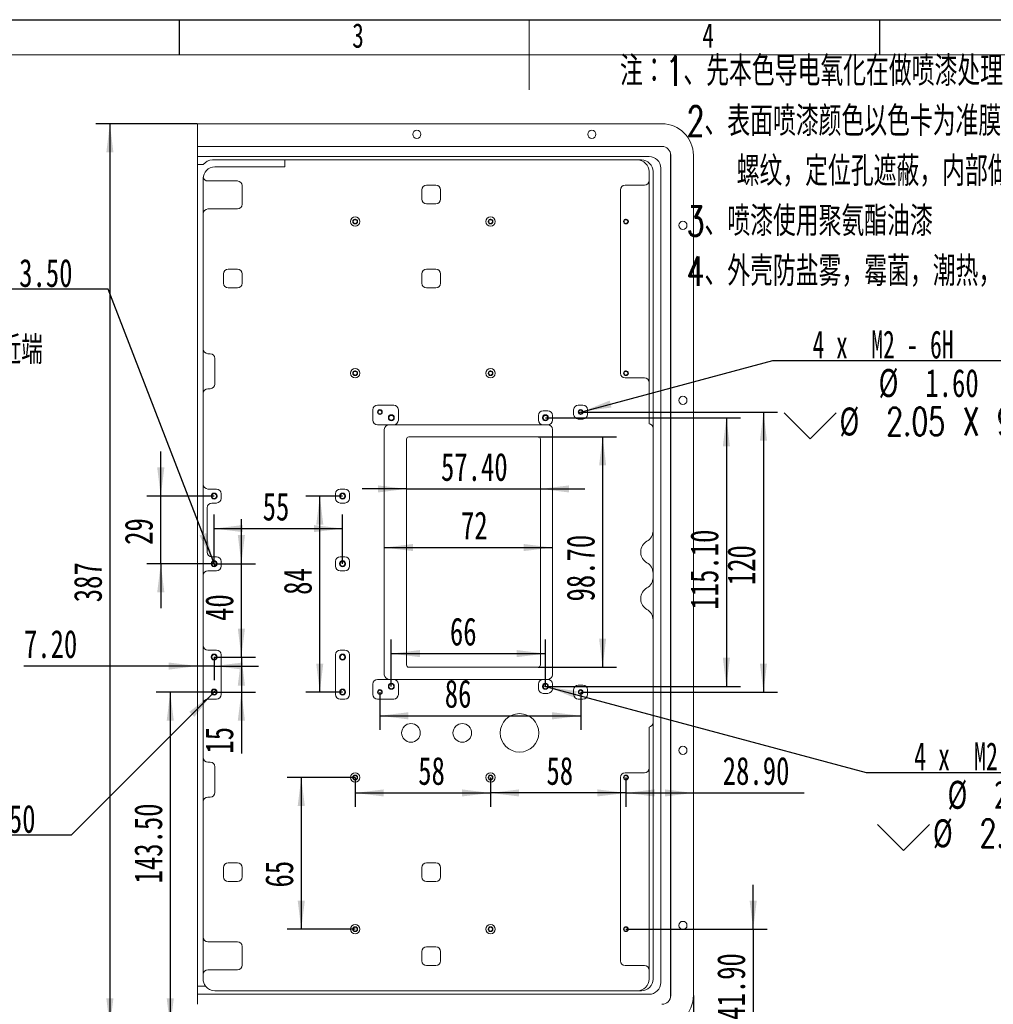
# Model space of a CAD drawing. Header units: millimetres. Extents: x 0 to 658, y -2 to 210.
# Tile 3 of 6: x 86 to 225, y 69 to 210. Entities that reach past the tile are written whole.
import ezdxf

# ---------------------------------------------------------------- set-up
doc = ezdxf.new("R2010")
doc.units = ezdxf.units.MM
doc.layers.add('图框', color=7, linetype='Continuous')
doc.styles.add('SLDTEXTSTYLE0', font='TXT', dxfattribs={"width": 0.7})
doc.styles.add('SLDTEXTSTYLE1', font='TXT', dxfattribs={"width": 0.7, "bigfont": 'bigfont'})
doc.styles.add('SLDTEXTSTYLE4', font='TXT', dxfattribs={"width": 0.628571})
doc.styles.add('SLDTEXTSTYLE5', font='TXT', dxfattribs={"width": 0.616667})
doc.dimstyles.new('SLDDIMSTYLE0', dxfattribs={"dimtxt": 4, "dimasz": 4.08, "dimexe": 0, "dimexo": 0.0625, "dimgap": 1, "dimtad": 2, "dimlfac": 3, "dimrnd": 1e-09, "dimzin": 12, "dimdsep": 46, "dimtxsty": 'SLDTEXTSTYLE0', "dimsah": 1, "dimcen": 0.09, "dimadec": 0, "dimazin": 3, "dimtfac": 1, "dimtofl": 0, "dimtmove": 0, "dimatfit": 3, "dimfxl": 0, "dimfrac": 2, "dimtolj": 1, "dimtzin": 12, "dimarcsym": 0})
doc.dimstyles.new('SLDDIMSTYLE1', dxfattribs={"dimtxt": 4, "dimasz": 4.08, "dimexe": 0, "dimexo": 0.0625, "dimgap": 1, "dimtad": 2, "dimlfac": 3, "dimrnd": 1e-09, "dimzin": 4, "dimdsep": 46, "dimtxsty": 'SLDTEXTSTYLE0', "dimsah": 1, "dimcen": 0.09, "dimadec": 0, "dimazin": 1, "dimtfac": 1, "dimtofl": 0, "dimtmove": 0, "dimatfit": 3, "dimfxl": 0, "dimfrac": 2, "dimtolj": 1, "dimtzin": 12, "dimarcsym": 0})
doc.dimstyles.new('SLDDIMSTYLE2', dxfattribs={"dimtxt": 4, "dimasz": 4.08, "dimexe": 0, "dimexo": 0.0625, "dimgap": 1, "dimtad": 2, "dimlfac": 3, "dimrnd": 1e-09, "dimzin": 4, "dimdsep": 46, "dimtxsty": 'SLDTEXTSTYLE0', "dimsah": 1, "dimcen": 0.09, "dimadec": 0, "dimazin": 1, "dimtfac": 1, "dimtmove": 0, "dimatfit": 0, "dimfxl": 0, "dimfrac": 2, "dimtolj": 1, "dimtzin": 12, "dimarcsym": 0})
doc.dimstyles.new('SLDDIMSTYLE3', dxfattribs={"dimtxt": 4, "dimasz": 4.08, "dimexe": 0, "dimexo": 0.0625, "dimgap": 1, "dimtad": 0, "dimtih": 1, "dimtoh": 1, "dimdec": 6, "dimlfac": 3, "dimrnd": 1e-09, "dimzin": 12, "dimdsep": 46, "dimtxsty": 'SLDTEXTSTYLE0', "dimblk1": 'NONE', "dimsah": 1, "dimcen": 0, "dimadec": 0, "dimazin": 3, "dimtfac": 1, "dimtmove": 0, "dimatfit": 3, "dimldrblk": 'NONE', "dimfxl": 0, "dimfrac": 2, "dimtolj": 1, "dimtzin": 12, "dimarcsym": 0})
doc.dimstyles.new('SLDDIMSTYLE4', dxfattribs={"dimtxt": 4, "dimasz": 4.08, "dimexe": 0, "dimexo": 0.0625, "dimgap": 1, "dimtad": 2, "dimlfac": 3, "dimrnd": 1e-09, "dimzin": 12, "dimdsep": 46, "dimtxsty": 'SLDTEXTSTYLE0', "dimsah": 1, "dimcen": 0.09, "dimadec": 0, "dimazin": 3, "dimtfac": 1, "dimtmove": 0, "dimatfit": 0, "dimfxl": 0, "dimfrac": 2, "dimtolj": 1, "dimtzin": 12, "dimarcsym": 0})

# ---------------------------------------------------------------- blocks, each defined once
blk = doc.blocks.new('_D')
at = {"layer": '图框'}
for p, q in [((111.1, 195.13), (96.61, 195.13)), ((98.61, 195.13), (98.61, 66.13)), ((111.1, 66.13), (96.61, 66.13))]:
    blk.add_line(p, q, dxfattribs=at)
for points in [[(98.61, 195.13), (98.11, 191.05), (99.12, 191.05)], [(98.61, 66.13), (99.12, 70.21), (98.11, 70.21)]]:
    blk.add_solid(points, dxfattribs=at)
at = {"layer": '图框', "insert": (93.46, 126.79), "char_height": 4, "attachment_point": 1, "rotation": 90, "style": 'SLDTEXTSTYLE0'}
blk.add_mtext('387', dxfattribs=at)
blk = doc.blocks.new('_D_1')
at = {"layer": '图框'}
for p, q in [((181.94, 70.63), (181.94, 54.13)), ((111.1, 66.13), (111.1, 54.13)), ((111.1, 56.13), (181.94, 56.13))]:
    blk.add_line(p, q, dxfattribs=at)
for points in [[(111.1, 56.13), (115.18, 55.62), (115.18, 56.64)], [(181.94, 56.13), (177.86, 56.64), (177.86, 55.62)]]:
    blk.add_solid(points, dxfattribs=at)
at = {"layer": '图框', "insert": (142.84, 61.29), "char_height": 4, "attachment_point": 1, "style": 'SLDTEXTSTYLE0'}
blk.add_mtext('212.50', dxfattribs=at)
blk = doc.blocks.new('_D_2')
at = {"layer": '图框'}
for p, q in [((133.64, 101.76), (123.94, 101.76)), ((125.94, 101.76), (125.94, 80.1)), ((133.64, 80.1), (123.94, 80.1))]:
    blk.add_line(p, q, dxfattribs=at)
for points in [[(125.94, 101.76), (125.43, 97.68), (126.45, 97.68)], [(125.94, 80.1), (126.45, 84.18), (125.43, 84.18)]]:
    blk.add_solid(points, dxfattribs=at)
at = {"layer": '图框', "insert": (120.78, 86.05), "char_height": 4, "attachment_point": 1, "rotation": 90, "style": 'SLDTEXTSTYLE0'}
blk.add_mtext('65', dxfattribs=at)
blk = doc.blocks.new('_D_3')
at = {"layer": '图框'}
for p, q in [((133.64, 101.76), (133.64, 97.55)), ((152.97, 101.76), (152.97, 97.55)), ((133.64, 99.55), (152.97, 99.55))]:
    blk.add_line(p, q, dxfattribs=at)
for points in [[(133.64, 99.55), (137.72, 99.05), (137.72, 100.06)], [(152.97, 99.55), (148.89, 100.06), (148.89, 99.05)]]:
    blk.add_solid(points, dxfattribs=at)
at = {"layer": '图框', "insert": (142.64, 104.71), "char_height": 4, "attachment_point": 1, "style": 'SLDTEXTSTYLE0'}
blk.add_mtext('58', dxfattribs=at)
blk = doc.blocks.new('_D_4')
at = {"layer": '图框'}
for p, q in [((152.97, 101.76), (152.97, 97.55)), ((172.3, 101.76), (172.3, 97.55)), ((172.3, 99.55), (152.97, 99.55))]:
    blk.add_line(p, q, dxfattribs=at)
for points in [[(152.97, 99.55), (157.05, 99.05), (157.05, 100.06)], [(172.3, 99.55), (168.22, 100.06), (168.22, 99.05)]]:
    blk.add_solid(points, dxfattribs=at)
at = {"layer": '图框', "insert": (160.95, 104.71), "char_height": 4, "attachment_point": 1, "style": 'SLDTEXTSTYLE0'}
blk.add_mtext('58', dxfattribs=at)
blk = doc.blocks.new('_D_5')
at = {"layer": '图框'}
for p, q in [((172.3, 101.76), (172.3, 97.55)), ((172.3, 99.55), (181.94, 99.55)), ((181.94, 99.55), (197.76, 99.55))]:
    blk.add_line(p, q, dxfattribs=at)
for points in [[(172.3, 99.55), (176.38, 99.05), (176.38, 100.06)], [(181.94, 99.55), (177.86, 100.06), (177.86, 99.05)]]:
    blk.add_solid(points, dxfattribs=at)
at = {"layer": '图框', "insert": (186.12, 104.71), "char_height": 4, "attachment_point": 1, "style": 'SLDTEXTSTYLE0'}
blk.add_mtext('28.90', dxfattribs=at)
blk = doc.blocks.new('_D_6')
at = {"layer": '图框'}
for p, q in [((190.47, 80.1), (190.47, 86.45)), ((172.3, 80.1), (192.47, 80.1)), ((190.47, 80.1), (190.47, 66.13)), ((177.44, 66.13), (192.47, 66.13)), ((190.47, 66.13), (190.47, 59.78))]:
    blk.add_line(p, q, dxfattribs=at)
for points in [[(190.47, 80.1), (190.98, 84.18), (189.96, 84.18)], [(190.47, 66.13), (189.96, 62.05), (190.98, 62.05)]]:
    blk.add_solid(points, dxfattribs=at)
at = {"layer": '图框', "insert": (185.31, 67.14), "char_height": 4, "attachment_point": 1, "rotation": 90, "style": 'SLDTEXTSTYLE0'}
blk.add_mtext('41.90', dxfattribs=at)
blk = doc.blocks.new('SW_SYMBOL_HOLE_DEPTH')
at = {"layer": '图框', "color": 0}
for p, q in [((0, 875), (800, 875)), ((400, 875), (400, 75)), ((100, 555), (400, 75)), ((700, 555), (400, 75))]:
    blk.add_line(p, q, dxfattribs=at)
blk = doc.blocks.new('SW_SYMBOL_HOLE_SINK')
at = {"layer": '图框', "color": 0}
for p, q in [((0, 875), (800, 75)), ((800, 75), (1600, 875))]:
    blk.add_line(p, q, dxfattribs=at)
blk = doc.blocks.new('_D_7')
at = {"layer": '图框'}
for p, q in [((113.8, 114.26), (113.2, 113.66)), ((113.2, 113.66), (93.1, 93.54)), ((93.1, 93.54), (37.28, 93.54))]:
    blk.add_line(p, q, dxfattribs=at)
blk.add_solid([(113.2, 113.66), (109.96, 111.14), (110.68, 110.42)], dxfattribs=at)
at = {"layer": '图框', "xscale": 0.004654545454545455, "yscale": 0.004654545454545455, "zscale": 0.004654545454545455}
for name, p in [('SW_SYMBOL_HOLE_DEPTH', (73.94, 93.03)), ('SW_SYMBOL_HOLE_DEPTH', (69.17, 87.53)), ('SW_SYMBOL_HOLE_SINK', (37.28, 82.03))]:
    blk.add_blockref(name, p, dxfattribs=at)
at = {"layer": '图框', "char_height": 4, "attachment_point": 1}
for s, insert, style in [('4 x  M2.5 - 6H', (39.02, 97.86), 'SLDTEXTSTYLE4'), ('3.50', (80.38, 97.86), 'SLDTEXTSTYLE0'), ('%%c', (50.78, 92.36), 'SLDTEXTSTYLE0'), ('2.05', (57.45, 92.36), 'SLDTEXTSTYLE0'), ('4', (75.61, 92.36), 'SLDTEXTSTYLE0'), ('%%c', (45.19, 86.86), 'SLDTEXTSTYLE0'), ('2.55 X 90\\M+1818B, \\M+18BDF\\M+1925B', (51.86, 86.86), 'SLDTEXTSTYLE1')]:
    blk.add_mtext(s, dxfattribs=dict(at, insert=insert, style=style))
blk = doc.blocks.new('_NONE')
blk = doc.blocks.new('_D_8')
at = {"layer": '图框'}
for p, q in [((98.38, 171.52), (42.56, 171.52)), ((113.35, 132.69), (98.38, 171.52)), ((113.66, 131.9), (113.35, 132.69))]:
    blk.add_line(p, q, dxfattribs=at)
blk.add_solid([(113.35, 132.69), (112.36, 136.68), (111.41, 136.32)], dxfattribs=at)
at = {"layer": '图框', "xscale": 0.004654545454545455, "yscale": 0.004654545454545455, "zscale": 0.004654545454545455}
for name, p in [('SW_SYMBOL_HOLE_DEPTH', (79.22, 171)), ('SW_SYMBOL_HOLE_DEPTH', (74.45, 165.5)), ('SW_SYMBOL_HOLE_SINK', (42.56, 160))]:
    blk.add_blockref(name, p, dxfattribs=at)
at = {"layer": '图框', "char_height": 4, "attachment_point": 1}
for s, insert, style in [('4 x  M2.5 - 6H', (44.31, 175.83), 'SLDTEXTSTYLE4'), ('3.50', (85.66, 175.83), 'SLDTEXTSTYLE0'), ('%%c', (56.06, 170.33), 'SLDTEXTSTYLE0'), ('2.05', (62.73, 170.33), 'SLDTEXTSTYLE0'), ('4', (80.89, 170.33), 'SLDTEXTSTYLE0'), ('%%c', (50.47, 164.83), 'SLDTEXTSTYLE0'), ('2.55 X 90\\M+1818B, \\M+18BDF\\M+1925B', (57.15, 164.83), 'SLDTEXTSTYLE1')]:
    blk.add_mtext(s, dxfattribs=dict(at, insert=insert, style=style))
blk = doc.blocks.new('_D_9')
at = {"layer": '图框'}
for p, q in [((117.39, 132.3), (117.39, 138.65)), ((113.5, 132.3), (119.39, 132.3)), ((117.39, 118.96), (117.39, 132.3)), ((113.5, 118.96), (119.39, 118.96)), ((117.39, 118.96), (117.39, 112.61))]:
    blk.add_line(p, q, dxfattribs=at)
for points in [[(117.39, 132.3), (117.9, 136.38), (116.88, 136.38)], [(117.39, 118.96), (116.88, 114.88), (117.9, 114.88)]]:
    blk.add_solid(points, dxfattribs=at)
at = {"layer": '图框', "insert": (112.23, 124.12), "char_height": 4, "attachment_point": 1, "rotation": 90, "style": 'SLDTEXTSTYLE0'}
blk.add_mtext('40', dxfattribs=at)
blk = doc.blocks.new('_D_10')
at = {"layer": '图框'}
for p, q in [((113.5, 132.3), (113.5, 139.31)), ((131.84, 132.3), (131.84, 139.31)), ((113.5, 137.31), (131.84, 137.31))]:
    blk.add_line(p, q, dxfattribs=at)
for points in [[(113.5, 137.31), (117.58, 136.81), (117.58, 137.82)], [(131.84, 137.31), (127.76, 137.82), (127.76, 136.81)]]:
    blk.add_solid(points, dxfattribs=at)
at = {"layer": '图框', "insert": (120.43, 142.47), "char_height": 4, "attachment_point": 1, "style": 'SLDTEXTSTYLE0'}
blk.add_mtext('55', dxfattribs=at)
blk = doc.blocks.new('_D_11')
at = {"layer": '图框'}
for p, q in [((131.84, 141.96), (126.59, 141.96)), ((128.59, 113.96), (128.59, 141.96)), ((131.84, 113.96), (126.59, 113.96))]:
    blk.add_line(p, q, dxfattribs=at)
for points in [[(128.59, 141.96), (128.08, 137.88), (129.09, 137.88)], [(128.59, 113.96), (129.09, 118.04), (128.08, 118.04)]]:
    blk.add_solid(points, dxfattribs=at)
at = {"layer": '图框', "insert": (123.43, 127.85), "char_height": 4, "attachment_point": 1, "rotation": 90, "style": 'SLDTEXTSTYLE0'}
blk.add_mtext('84', dxfattribs=at)
blk = doc.blocks.new('_D_12')
at = {"layer": '图框'}
for p, q in [((113.5, 118.96), (113.5, 115.68)), ((111.1, 117.68), (86.34, 117.68)), ((113.5, 117.68), (111.1, 117.68)), ((113.5, 117.68), (119.85, 117.68))]:
    blk.add_line(p, q, dxfattribs=at)
for points in [[(111.1, 117.68), (107.02, 118.18), (107.02, 117.17)], [(113.5, 117.68), (117.58, 117.17), (117.58, 118.18)]]:
    blk.add_solid(points, dxfattribs=at)
at = {"layer": '图框', "insert": (86.34, 122.83), "char_height": 4, "attachment_point": 1, "style": 'SLDTEXTSTYLE0'}
blk.add_mtext('7.20', dxfattribs=at)
blk = doc.blocks.new('_D_13')
at = {"layer": '图框'}
for p, q in [((105.88, 141.96), (105.88, 148.31)), ((113.5, 141.96), (103.88, 141.96)), ((105.88, 132.3), (105.88, 141.96)), ((113.5, 132.3), (103.88, 132.3)), ((105.88, 132.3), (105.88, 125.95))]:
    blk.add_line(p, q, dxfattribs=at)
for points in [[(105.88, 141.96), (106.39, 146.04), (105.37, 146.04)], [(105.88, 132.3), (105.37, 128.22), (106.39, 128.22)]]:
    blk.add_solid(points, dxfattribs=at)
at = {"layer": '图框', "insert": (100.72, 134.99), "char_height": 4, "attachment_point": 1, "rotation": 90, "style": 'SLDTEXTSTYLE0'}
blk.add_mtext('29', dxfattribs=at)
blk = doc.blocks.new('_D_14')
at = {"layer": '图框'}
for p, q in [((117.39, 118.96), (117.39, 125.31)), ((113.5, 118.96), (119.39, 118.96)), ((117.39, 118.96), (117.39, 113.96)), ((113.5, 113.96), (119.39, 113.96)), ((117.39, 113.96), (117.39, 105.17))]:
    blk.add_line(p, q, dxfattribs=at)
for points in [[(117.39, 118.96), (117.9, 123.04), (116.88, 123.04)], [(117.39, 113.96), (116.88, 109.88), (117.9, 109.88)]]:
    blk.add_solid(points, dxfattribs=at)
at = {"layer": '图框', "insert": (112.23, 105.17), "char_height": 4, "attachment_point": 1, "rotation": 90, "style": 'SLDTEXTSTYLE0'}
blk.add_mtext('15', dxfattribs=at)
blk = doc.blocks.new('_D_15')
at = {"layer": '图框'}
for p, q in [((113.5, 113.96), (105.23, 113.96)), ((107.23, 113.96), (107.23, 66.13)), ((111.1, 66.13), (105.23, 66.13))]:
    blk.add_line(p, q, dxfattribs=at)
for points in [[(107.23, 113.96), (106.73, 109.88), (107.74, 109.88)], [(107.23, 66.13), (107.74, 70.21), (106.73, 70.21)]]:
    blk.add_solid(points, dxfattribs=at)
at = {"layer": '图框', "insert": (102.08, 86.62), "char_height": 4, "attachment_point": 1, "rotation": 90, "style": 'SLDTEXTSTYLE0'}
blk.add_mtext('143.50', dxfattribs=at)
blk = doc.blocks.new('_D_16')
at = {"layer": '图框'}
blk.add_line((137.8, 134.6), (161.8, 134.6), dxfattribs=at)
for points in [[(137.8, 134.6), (141.88, 134.1), (141.88, 135.11)], [(161.8, 134.6), (157.72, 135.11), (157.72, 134.1)]]:
    blk.add_solid(points, dxfattribs=at)
at = {"layer": '图框', "insert": (148.75, 139.76), "char_height": 4, "attachment_point": 1, "style": 'SLDTEXTSTYLE0'}
blk.add_mtext('72', dxfattribs=at)
blk = doc.blocks.new('_D_17')
at = {"layer": '图框'}
for p, q in [((140.97, 142.98), (134.62, 142.98)), ((140.97, 142.98), (160.1, 142.98)), ((160.1, 142.98), (166.45, 142.98))]:
    blk.add_line(p, q, dxfattribs=at)
for points in [[(140.97, 142.98), (136.89, 143.48), (136.89, 142.47)], [(160.1, 142.98), (164.18, 142.47), (164.18, 143.48)]]:
    blk.add_solid(points, dxfattribs=at)
at = {"layer": '图框', "insert": (145.89, 148.13), "char_height": 4, "attachment_point": 1, "style": 'SLDTEXTSTYLE0'}
blk.add_mtext('57.40', dxfattribs=at)
blk = doc.blocks.new('_D_18')
at = {"layer": '图框'}
for p, q in [((159.77, 150.41), (170.97, 150.41)), ((168.97, 150.41), (168.97, 117.51)), ((159.77, 117.51), (170.97, 117.51))]:
    blk.add_line(p, q, dxfattribs=at)
for points in [[(168.97, 150.41), (168.47, 146.33), (169.48, 146.33)], [(168.97, 117.51), (169.48, 121.59), (168.47, 121.59)]]:
    blk.add_solid(points, dxfattribs=at)
at = {"layer": '图框', "insert": (163.82, 126.9), "char_height": 4, "attachment_point": 1, "rotation": 90, "style": 'SLDTEXTSTYLE0'}
blk.add_mtext('98.70', dxfattribs=at)
blk = doc.blocks.new('_D_19')
at = {"layer": '图框'}
for p, q in [((166.17, 154.05), (193.29, 161.3)), ((193.29, 161.3), (249.12, 161.3)), ((165.51, 153.87), (166.17, 154.05))]:
    blk.add_line(p, q, dxfattribs=at)
blk.add_solid([(166.17, 154.05), (170.24, 154.61), (169.98, 155.6)], dxfattribs=at)
at = {"layer": '图框', "xscale": 0.004654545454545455, "yscale": 0.004654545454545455, "zscale": 0.004654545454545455}
for name, p in [('SW_SYMBOL_HOLE_DEPTH', (229.21, 160.78)), ('SW_SYMBOL_HOLE_DEPTH', (226.77, 155.28)), ('SW_SYMBOL_HOLE_SINK', (194.88, 149.78))]:
    blk.add_blockref(name, p, dxfattribs=at)
at = {"layer": '图框', "char_height": 4, "attachment_point": 1}
for s, insert, style in [('4 x  M2 - 6H', (198.95, 165.61), 'SLDTEXTSTYLE5'), ('3.50', (235.65, 165.61), 'SLDTEXTSTYLE0'), ('%%c', (208.38, 160.11), 'SLDTEXTSTYLE0'), ('1.60', (215.05, 160.11), 'SLDTEXTSTYLE0'), ('4', (233.21, 160.11), 'SLDTEXTSTYLE0'), ('%%c', (202.79, 154.61), 'SLDTEXTSTYLE0'), ('2.05 X 90\\M+1818B, \\M+18BDF\\M+1925B', (209.47, 154.61), 'SLDTEXTSTYLE1')]:
    blk.add_mtext(s, dxfattribs=dict(at, insert=insert, style=style))
blk = doc.blocks.new('_D_20')
at = {"layer": '图框'}
for p, q in [((160.39, 114.89), (161.21, 114.67)), ((161.21, 114.67), (206.62, 102.48)), ((206.62, 102.48), (262.45, 102.48))]:
    blk.add_line(p, q, dxfattribs=at)
blk.add_solid([(161.21, 114.67), (165.02, 113.12), (165.29, 114.1)], dxfattribs=at)
at = {"layer": '图框', "xscale": 0.004654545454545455, "yscale": 0.004654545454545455, "zscale": 0.004654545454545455}
for name, p in [('SW_SYMBOL_HOLE_DEPTH', (248.37, 101.97)), ('SW_SYMBOL_HOLE_DEPTH', (236.61, 96.47)), ('SW_SYMBOL_HOLE_SINK', (208.21, 90.97))]:
    blk.add_blockref(name, p, dxfattribs=at)
at = {"layer": '图框', "char_height": 4, "attachment_point": 1}
for s, insert, style in [('4 x  M2.5 - 6H', (213.45, 106.79), 'SLDTEXTSTYLE4'), ('5', (254.81, 106.79), 'SLDTEXTSTYLE0'), ('%%c', (218.22, 101.29), 'SLDTEXTSTYLE0'), ('2.05', (224.89, 101.29), 'SLDTEXTSTYLE0'), ('4.50', (243.05, 101.29), 'SLDTEXTSTYLE0'), ('%%c', (216.13, 95.79), 'SLDTEXTSTYLE0'), ('2.55 X 90\\M+1818B, \\M+18BDF\\M+1925B', (222.8, 95.79), 'SLDTEXTSTYLE1')]:
    blk.add_mtext(s, dxfattribs=dict(at, insert=insert, style=style))
blk = doc.blocks.new('_D_21')
at = {"layer": '图框'}
for p, q in [((138.8, 114.78), (138.8, 121.45)), ((160.8, 114.78), (160.8, 121.45)), ((138.8, 119.45), (160.8, 119.45))]:
    blk.add_line(p, q, dxfattribs=at)
for points in [[(138.8, 119.45), (142.88, 118.95), (142.88, 119.96)], [(160.8, 119.45), (156.72, 119.96), (156.72, 118.95)]]:
    blk.add_solid(points, dxfattribs=at)
at = {"layer": '图框', "insert": (147.17, 124.61), "char_height": 4, "attachment_point": 1, "style": 'SLDTEXTSTYLE0'}
blk.add_mtext('66', dxfattribs=at)
blk = doc.blocks.new('_D_22')
at = {"layer": '图框'}
for p, q in [((137.17, 113.96), (137.17, 108.57)), ((165.84, 113.96), (165.84, 108.57)), ((137.17, 110.57), (165.84, 110.57))]:
    blk.add_line(p, q, dxfattribs=at)
for points in [[(137.17, 110.57), (141.25, 110.06), (141.25, 111.08)], [(165.84, 110.57), (161.76, 111.08), (161.76, 110.06)]]:
    blk.add_solid(points, dxfattribs=at)
at = {"layer": '图框', "insert": (146.43, 115.73), "char_height": 4, "attachment_point": 1, "style": 'SLDTEXTSTYLE0'}
blk.add_mtext('86', dxfattribs=at)
blk = doc.blocks.new('_D_23')
at = {"layer": '图框'}
for p, q in [((165.84, 153.96), (193.94, 153.96)), ((191.94, 153.96), (191.94, 113.96)), ((165.84, 113.96), (193.94, 113.96))]:
    blk.add_line(p, q, dxfattribs=at)
for points in [[(191.94, 153.96), (191.43, 149.88), (192.44, 149.88)], [(191.94, 113.96), (192.44, 118.04), (191.43, 118.04)]]:
    blk.add_solid(points, dxfattribs=at)
at = {"layer": '图框', "insert": (186.78, 129.23), "char_height": 4, "attachment_point": 1, "rotation": 90, "style": 'SLDTEXTSTYLE0'}
blk.add_mtext('120', dxfattribs=at)
blk = doc.blocks.new('_D_24')
at = {"layer": '图框'}
for p, q in [((160.8, 153.15), (188.64, 153.15)), ((186.64, 153.15), (186.64, 114.78)), ((160.8, 114.78), (188.64, 114.78))]:
    blk.add_line(p, q, dxfattribs=at)
for points in [[(186.64, 153.15), (186.14, 149.07), (187.15, 149.07)], [(186.64, 114.78), (187.15, 118.86), (186.14, 118.86)]]:
    blk.add_solid(points, dxfattribs=at)
at = {"layer": '图框', "insert": (181.49, 125.74), "char_height": 4, "attachment_point": 1, "rotation": 90, "style": 'SLDTEXTSTYLE0'}
blk.add_mtext('115.10', dxfattribs=at)
blk = doc.blocks.new('SW_NOTE_1')
at = {"layer": '图框', "color": 0, "attachment_point": 1, "style": 'SLDTEXTSTYLE1'}
for s, insert, char_height in [('\\M+1928D\\M+181461\\M+18141\\M+190E6\\M+1967B\\M+19046导电氧\\M+189BB\\M+18DDD\\M+198F4喷\\M+18EBD处\\M+1979D', (0, 5.46), 4.2333), ('2\\M+18141\\M+1955C\\M+196CA喷\\M+18EBD颜\\M+19046\\M+188C8\\M+19046卡为\\M+18F79\\M+1968C\\M+18CFA60-80um,', (9.53, -1.69), 4.2333), ('\\M+19786纹\\M+18143\\M+192E8\\M+188CA\\M+18D45\\M+18ED5\\M+195C1\\M+18143\\M+193E0\\M+19594\\M+198F4\\M+1967B\\M+19046导电氧\\M+189BB', (16.67, -8.83), 4.23333), ('3\\M+18141喷\\M+18EBD\\M+18E67\\M+19770\\M+1E3DA氨酯\\M+196FB\\M+18EBD', (9.53, -15.98), 4.2333), ('4\\M+18141\\M+18A4F壳\\M+19668盐雾\\M+18143霉\\M+18BDB\\M+18143\\M+192AA热\\M+18143\\M+18D52\\M+19585蚀', (9.53, -23.12), 4.2333)]:
    blk.add_mtext(s, dxfattribs=dict(at, insert=insert, char_height=char_height))

msp = doc.modelspace()

# ---------------------------------------------------------------- linework, layer by layer
at = {"color": 7, "linetype": 'Continuous', "lineweight": 15}
for p, q in [((111.10229303, 195.12971218), (177.43562544, 195.12971218)), ((111.10229303, 195.12971218), (111.10229303, 191.89637875)), ((177.43562544, 191.89637875), (111.10229303, 191.89637875)), ((111.10229303, 191.89637875), (111.10229303, 190.46304351)), ((111.10229303, 190.46304351), (175.60229088, 190.46304351)), ((111.10229303, 190.46304351), (111.10229303, 189.29637696)), ((174.50229212, 189.96304498), (113.26895912, 189.96304498)), ((123.60229229, 188.96304543), (123.60229229, 189.96304498)), ((178.66895482, 70.34103548), (178.66895482, 190.91838574)), ((178.70229368, 70.62971071), (178.70229368, 190.62971051)), ((181.93562711, 190.62971051), (181.93562711, 70.62971071)), ((111.93562681, 189.29637696), (111.10229303, 189.29637696)), ((111.10229303, 189.29637696), (111.10229303, 71.96304674)), ((123.60229229, 188.96304543), (113.60229313, 188.96304543)), ((177.26896092, 188.79637843), (177.26896092, 72.46304031)), ((111.93562681, 187.29637787), (111.93562681, 72.9630438)), ((175.60229088, 152.29637772), (175.60229088, 188.29637742)), ((176.1689572, 72.9630438), (176.1689572, 188.29637742)), ((116.83562532, 186.96304386), (112.60229235, 186.96304386)), ((117.50229333, 186.29637833), (117.50229333, 183.62971123)), ((143.16895986, 185.69637811), (143.16895986, 184.36304455)), ((145.16895895, 186.36304364), (143.83562788, 186.36304364)), ((145.83562697, 184.36304455), (145.83562697, 185.69637811)), ((171.50229101, 185.69637811), (171.50229101, 159.4963776)), ((174.93562782, 186.36304364), (172.16895903, 186.36304364)), ((112.60229235, 182.96304445), (116.83562532, 182.96304445)), ((143.83562788, 183.69637654), (145.16895895, 183.69637654)), ((114.83562623, 173.69637738), (114.83562623, 172.36304445)), ((116.83562532, 174.36304416), (115.50229177, 174.36304416)), ((117.50229333, 172.36304445), (117.50229333, 173.69637738)), ((143.16895986, 173.69637738), (143.16895986, 172.36304445)), ((145.16895895, 174.36304416), (143.83562788, 174.36304416)), ((145.83562697, 172.36304445), (145.83562697, 173.69637738)), ((115.50229177, 171.69637767), (116.83562532, 171.69637767)), ((143.83562788, 171.69637767), (145.16895895, 171.69637767)), ((112.93562635, 162.29637765), (112.60229235, 162.29637765)), ((113.60229313, 161.62971096), (113.60229313, 157.96304439)), ((174.93562782, 158.82971113), (172.16895903, 158.82971113)), ((112.93562635, 157.29637761), (112.60229235, 157.29637761)), ((136.8356286, 154.96304421), (139.13562779, 154.96304421)), ((165.50229375, 154.96304421), (166.16896177, 154.96304421)), ((136.16896058, 152.81304444), (136.16896058, 154.29637743)), ((139.80229084, 152.81304444), (139.80229084, 154.29637743)), ((159.80229164, 153.47971122), (159.80229164, 152.81304444)), ((161.13562767, 154.14637737), (160.46895966, 154.14637737)), ((161.80229072, 152.81304444), (161.80229072, 153.47971122)), ((164.83562573, 153.62971128), (164.83562573, 154.29637743)), ((166.83562482, 154.29637743), (166.83562482, 153.62971128)), ((136.8356286, 152.14637767), (139.13562779, 152.14637767)), ((160.46895966, 152.14637767), (139.13562779, 152.14637767)), ((160.46895966, 152.14637767), (161.13562767, 152.14637767)), ((166.16896177, 152.9630445), (165.50229375, 152.9630445)), ((137.80229176, 151.47971089), (137.80229176, 116.4463756)), ((161.80229072, 116.4463756), (161.80229072, 151.47971089)), ((140.96895739, 150.07971079), (140.96895739, 117.84637943)), ((159.76895774, 150.4130448), (141.3022914, 150.4130448)), ((160.10229175, 117.84637943), (160.10229175, 150.07971079)), ((112.60229235, 142.9630441), (113.83562669, 142.9630441)), ((114.50229222, 142.29637733), (114.50229222, 141.62971055)), ((130.83562637, 141.62971055), (130.83562637, 142.29637733)), ((131.5022919, 142.9630441), (132.16895992, 142.9630441)), ((132.83562546, 142.29637733), (132.83562546, 141.62971055)), ((113.83562669, 140.96304502), (113.16895991, 140.96304502)), ((132.16895992, 140.96304502), (131.5022919, 140.96304502)), ((112.50229314, 140.296377), (112.50229314, 133.96304325)), ((174.43562433, 133.88727333), (174.43562433, 134.03881565)), ((113.83562669, 133.29637771), (113.16895991, 133.29637771)), ((114.50229222, 131.96304416), (114.50229222, 132.62971218)), ((130.83562637, 132.62971218), (130.83562637, 131.96304416)), ((132.16895992, 133.29637771), (131.5022919, 133.29637771)), ((132.83562546, 131.96304416), (132.83562546, 132.62971218)), ((112.60229235, 131.29637863), (113.83562669, 131.29637863)), ((131.5022919, 131.29637863), (132.16895992, 131.29637863)), ((174.43562433, 127.22060557), (174.43562433, 127.37215038)), ((113.83562669, 119.96304468), (112.60229235, 119.96304468)), ((132.16895992, 119.96304468), (131.5022919, 119.96304468)), ((114.50229222, 113.62971341), (114.50229222, 119.29637666)), ((130.83562637, 119.29637666), (130.83562637, 113.62971341)), ((132.83562546, 113.62971341), (132.83562546, 119.29637666)), ((141.3022914, 117.51304543), (159.76895774, 117.51304543)), ((139.13562779, 115.77971255), (136.8356286, 115.77971255)), ((139.13562779, 115.77971255), (160.46895966, 115.77971255)), ((161.13562767, 115.77971255), (160.46895966, 115.77971255)), ((136.16896058, 113.62971341), (136.16896058, 115.11304453)), ((139.80229084, 113.62971341), (139.80229084, 115.11304453)), ((159.80229164, 115.11304453), (159.80229164, 114.44637652)), ((161.80229072, 114.44637652), (161.80229072, 115.11304453)), ((164.83562573, 113.62971341), (164.83562573, 114.29637646)), ((165.50229375, 114.96304448), (166.16896177, 114.96304448)), ((166.83562482, 114.29637646), (166.83562482, 113.62971341)), ((113.83562669, 112.96304539), (112.60229235, 112.96304539)), ((132.16895992, 112.96304539), (131.5022919, 112.96304539)), ((139.13562779, 112.96304539), (136.8356286, 112.96304539)), ((160.46895966, 113.7797085), (161.13562767, 113.7797085)), ((166.16896177, 112.96304539), (165.50229375, 112.96304539)), ((175.60229088, 72.9630438), (175.60229088, 108.96304225)), ((112.93562635, 103.96304206), (112.60229235, 103.96304206)), ((113.60229313, 103.296379), (113.60229313, 99.62970987)), ((171.50229101, 101.76304455), (171.50229101, 75.56304808)), ((172.16895903, 102.42971257), (174.93562782, 102.42971257)), ((112.93562635, 98.96304186), (112.60229235, 98.96304186)), ((114.83562623, 88.89637863), (114.83562623, 87.5630426)), ((116.83562532, 89.56304665), (115.50229177, 89.56304665)), ((117.50229333, 87.5630426), (117.50229333, 88.89637863)), ((143.16895986, 88.89637863), (143.16895986, 87.5630426)), ((145.16895895, 89.56304665), (143.83562788, 89.56304665)), ((145.83562697, 87.5630426), (145.83562697, 88.89637863)), ((115.50229177, 86.89637955), (116.83562532, 86.89637955)), ((143.83562788, 86.89637955), (145.16895895, 86.89637955)), ((116.83562532, 78.29637801), (112.60229235, 78.29637801)), ((117.50229333, 77.62970999), (117.50229333, 74.96304786)), ((145.16895895, 77.5630422), (143.83562788, 77.5630422)), ((143.16895986, 76.89637418), (143.16895986, 75.56304808)), ((145.83562697, 75.56304808), (145.83562697, 76.89637418)), ((143.83562788, 74.89638006), (145.16895895, 74.89638006)), ((172.16895903, 74.89638006), (174.93562782, 74.89638006)), ((112.60229235, 74.29637984), (116.83562532, 74.29637984)), ((112.26895958, 71.96304674), (111.10229303, 71.96304674)), ((111.10229303, 71.96304674), (111.10229303, 70.79637523)), ((175.60229088, 70.79637523), (111.10229303, 70.79637523)), ((111.10229303, 70.79637523), (111.10229303, 69.36304247)), ((113.60229313, 71.29637873), (174.50229212, 71.29637873))]:
    msp.add_line(p, q, dxfattribs=at)
for centre, radius in [((142.4356262, 193.62971098), 0.58333333), ((167.4356262, 193.62971098), 0.58333333), ((133.6356262, 181.16304432), 0.34166667), ((133.6356262, 181.16304432), 0.26666667), ((152.96895954, 181.16304432), 0.34166667), ((152.96895954, 181.16304432), 0.26666667), ((172.30229287, 181.16304432), 0.34166667), ((172.30229287, 181.16304432), 0.26666667), ((180.4356262, 180.62971098), 0.58333333), ((133.6356262, 159.49637765), 0.34166667), ((133.6356262, 159.49637765), 0.26666667), ((152.96895954, 159.49637765), 0.34166667), ((152.96895954, 159.49637765), 0.26666667), ((172.30229287, 159.49637765), 0.34166667), ((172.30229287, 159.49637765), 0.26666667), ((180.4356262, 155.62971098), 0.58333333), ((137.16895954, 153.96304432), 0.34166667), ((137.16895954, 153.96304432), 0.26666667), ((138.80229287, 153.14637765), 0.425), ((138.80229287, 153.14637765), 0.34166667), ((160.80229287, 153.14637765), 0.425), ((160.80229287, 153.14637765), 0.34166667), ((165.8356262, 153.96304432), 0.34166667), ((165.8356262, 153.96304432), 0.26666667), ((113.50229287, 141.96304432), 0.425), ((113.50229287, 141.96304432), 0.34166667), ((131.8356262, 141.96304432), 0.425), ((131.8356262, 141.96304432), 0.34166667), ((113.50229287, 132.29637765), 0.425), ((113.50229287, 132.29637765), 0.34166667), ((131.8356262, 132.29637765), 0.425), ((131.8356262, 132.29637765), 0.34166667), ((113.50229287, 118.96304432), 0.425), ((113.50229287, 118.96304432), 0.34166667), ((131.8356262, 118.96304432), 0.425), ((131.8356262, 118.96304432), 0.34166667), ((113.50229287, 113.96304432), 0.425), ((113.50229287, 113.96304432), 0.34166667), ((131.8356262, 113.96304432), 0.425), ((131.8356262, 113.96304432), 0.34166667), ((137.16895954, 113.96304432), 0.34166667), ((137.16895954, 113.96304432), 0.26666667), ((138.80229287, 114.77971098), 0.425), ((138.80229287, 114.77971098), 0.34166667), ((160.80229287, 114.77971098), 0.425), ((160.80229287, 114.77971098), 0.34166667), ((165.8356262, 113.96304432), 0.34166667), ((165.8356262, 113.96304432), 0.26666667), ((157.10229287, 108.12971098), 2.75), ((141.60229287, 108.12971098), 1.33333333), ((148.9356262, 108.12971098), 1.33333333), ((180.4356262, 105.62971098), 0.58333333), ((133.6356262, 101.76304432), 0.34166667), ((133.6356262, 101.76304432), 0.26666667), ((152.96895954, 101.76304432), 0.34166667), ((152.96895954, 101.76304432), 0.26666667), ((172.30229287, 101.76304432), 0.34166667), ((172.30229287, 101.76304432), 0.26666667), ((133.6356262, 80.09637765), 0.34166667), ((133.6356262, 80.09637765), 0.26666667), ((152.96895954, 80.09637765), 0.34166667), ((152.96895954, 80.09637765), 0.26666667), ((172.30229287, 80.09637765), 0.34166667), ((172.30229287, 80.09637765), 0.26666667), ((180.4356262, 80.62971098), 0.58333333)]:
    msp.add_circle(centre, radius, dxfattribs=at)
for centre, radius, start, end in [((177.4356262, 190.62971098), 4.5, 0, 90), ((177.4356262, 190.62971098), 1.26666667, 0, 90), ((113.26895954, 188.29637765), 1.66666667, 90, 143.1301023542), ((173.9356262, 188.29637765), 1.66666667, 0, 90), ((174.50229287, 188.29637765), 1.66666667, 0, 90), ((175.60229287, 188.79637765), 1.66666667, 0, 90), ((113.60229287, 187.29637765), 1.66666667, 90, 180), ((112.60229287, 187.62971098), 0.66666667, 191.1498024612, 270), ((116.8356262, 186.29637765), 0.66666667, 0, 90), ((143.8356262, 185.69637765), 0.66666667, 90, 180), ((145.16895954, 185.69637765), 0.66666667, 0, 90), ((172.16895954, 185.69637765), 0.66666667, 90, 180), ((174.9356262, 187.02971098), 0.66666667, 270, 0), ((143.8356262, 184.36304432), 0.66666667, 180, 270), ((145.16895954, 184.36304432), 0.66666667, 270, 0), ((112.60229287, 182.29637765), 0.66666667, 90, 180), ((116.8356262, 183.62971098), 0.66666667, 270, 0), ((133.6356262, 181.16304432), 0.66666667, 90, 180), ((133.6356262, 181.16304432), 0.66666667, 0, 90), ((152.96895954, 181.16304432), 0.66666667, 90, 180), ((152.96895954, 181.16304432), 0.66666667, 0, 90), ((133.6356262, 181.16304432), 0.66666667, 180, 270), ((133.6356262, 181.16304432), 0.66666667, 270, 0), ((152.96895954, 181.16304432), 0.66666667, 180, 270), ((152.96895954, 181.16304432), 0.66666667, 270, 0), ((115.50229287, 173.69637765), 0.66666667, 90, 180), ((116.8356262, 173.69637765), 0.66666667, 0, 90), ((143.8356262, 173.69637765), 0.66666667, 90, 180), ((145.16895954, 173.69637765), 0.66666667, 0, 90), ((115.50229287, 172.36304432), 0.66666667, 180, 270), ((116.8356262, 172.36304432), 0.66666667, 270, 0), ((143.8356262, 172.36304432), 0.66666667, 180, 270), ((145.16895954, 172.36304432), 0.66666667, 270, 0), ((112.60229287, 162.96304432), 0.66666667, 180, 270), ((112.9356262, 161.62971098), 0.66666667, 0, 90), ((133.6356262, 159.49637765), 0.66666667, 90, 180), ((133.6356262, 159.49637765), 0.66666667, 180, 270), ((133.6356262, 159.49637765), 0.66666667, 0, 90), ((133.6356262, 159.49637765), 0.66666667, 270, 0), ((152.96895954, 159.49637765), 0.66666667, 90, 180), ((152.96895954, 159.49637765), 0.66666667, 180, 270), ((152.96895954, 159.49637765), 0.66666667, 0, 90), ((152.96895954, 159.49637765), 0.66666667, 270, 0), ((172.16895954, 159.49637765), 0.66666667, 180, 270), ((112.9356262, 157.96304432), 0.66666667, 270, 0), ((174.9356262, 158.16304432), 0.66666667, 0, 90), ((112.60229287, 156.62971098), 0.66666667, 90, 180), ((136.8356262, 154.29637765), 0.66666667, 90, 180), ((139.1356262, 154.29637765), 0.66666667, 0, 90), ((165.50229287, 154.29637765), 0.66666667, 90, 180), ((166.16895954, 154.29637765), 0.66666667, 0, 90), ((160.46895954, 153.47971098), 0.66666667, 90, 180), ((161.1356262, 153.47971098), 0.66666667, 0, 90), ((165.50229287, 153.62971098), 0.66666667, 180, 270), ((166.16895954, 153.62971098), 0.66666667, 270, 0), ((136.8356262, 152.81304432), 0.66666667, 180, 270), ((138.46895954, 151.47971098), 0.66666667, 90, 180), ((139.1356262, 152.81304432), 0.66666667, 270, 0), ((160.46895954, 152.81304432), 0.66666667, 180, 270), ((161.1356262, 152.81304432), 0.66666667, 270, 0), ((161.1356262, 151.47971098), 0.66666667, 0, 90), ((175.50229287, 151.63725365), 0.66666667, 0, 81.3730734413), ((141.30229287, 150.07971098), 0.33333333, 90, 180), ((159.76895954, 150.07971098), 0.33333333, 0, 90), ((112.60229287, 143.62971098), 0.66666667, 180, 270), ((113.8356262, 142.29637765), 0.66666667, 0, 90), ((131.50229287, 142.29637765), 0.66666667, 90, 180), ((132.16895954, 142.29637765), 0.66666667, 0, 90), ((113.16895954, 140.29637765), 0.66666667, 90, 180), ((113.8356262, 141.62971098), 0.66666667, 270, 0), ((131.50229287, 141.62971098), 0.66666667, 180, 270), ((132.16895954, 141.62971098), 0.66666667, 270, 0), ((174.50229287, 136.96304432), 1.66666667, 298.6854020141, 0), ((176.10229287, 134.03881602), 1.66666667, 118.6854020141, 180), ((113.16895954, 133.96304432), 0.66666667, 180, 270), ((176.10229287, 133.88727261), 1.66666667, 180, 241.3145979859), ((113.8356262, 132.62971098), 0.66666667, 0, 90), ((131.50229287, 132.62971098), 0.66666667, 90, 180), ((132.16895954, 132.62971098), 0.66666667, 0, 90), ((174.50229287, 130.96304432), 1.66666667, 0, 61.3145979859), ((112.60229287, 130.62971098), 0.66666667, 90, 180), ((113.8356262, 131.96304432), 0.66666667, 270, 0), ((131.50229287, 131.96304432), 0.66666667, 180, 270), ((132.16895954, 131.96304432), 0.66666667, 270, 0), ((174.50229287, 130.29637765), 1.66666667, 298.6854020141, 0), ((176.10229287, 127.37214936), 1.66666667, 118.6854020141, 180), ((176.10229287, 127.22060594), 1.66666667, 180, 241.3145979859), ((174.50229287, 124.29637765), 1.66666667, 0, 61.3145979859), ((112.60229287, 120.62971098), 0.66666667, 180, 270), ((113.8356262, 119.29637765), 0.66666667, 0, 90), ((131.50229287, 119.29637765), 0.66666667, 90, 180), ((132.16895954, 119.29637765), 0.66666667, 0, 90), ((141.30229287, 117.84637765), 0.33333333, 180, 270), ((159.76895954, 117.84637765), 0.33333333, 270, 0), ((136.8356262, 115.11304432), 0.66666667, 90, 180), ((138.46895954, 116.44637765), 0.66666667, 180, 270), ((139.1356262, 115.11304432), 0.66666667, 0, 90), ((160.46895954, 115.11304432), 0.66666667, 90, 180), ((161.1356262, 116.44637765), 0.66666667, 270, 0), ((161.1356262, 115.11304432), 0.66666667, 0, 90), ((160.46895954, 114.44637765), 0.66666667, 180, 270), ((161.1356262, 114.44637765), 0.66666667, 270, 0), ((165.50229287, 114.29637765), 0.66666667, 90, 180), ((166.16895954, 114.29637765), 0.66666667, 0, 90), ((112.60229287, 112.29637765), 0.66666667, 90, 180), ((113.8356262, 113.62971098), 0.66666667, 270, 0), ((131.50229287, 113.62971098), 0.66666667, 180, 270), ((132.16895954, 113.62971098), 0.66666667, 270, 0), ((136.8356262, 113.62971098), 0.66666667, 180, 270), ((139.1356262, 113.62971098), 0.66666667, 270, 0), ((165.50229287, 113.62971098), 0.66666667, 180, 270), ((166.16895954, 113.62971098), 0.66666667, 270, 0), ((175.50229287, 109.62216831), 0.66666667, 278.6269265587, 0), ((112.60229287, 104.62971098), 0.66666667, 180, 270), ((112.9356262, 103.29637765), 0.66666667, 0, 90), ((174.9356262, 103.09637765), 0.66666667, 270, 0), ((133.6356262, 101.76304432), 0.66666667, 90, 180), ((133.6356262, 101.76304432), 0.66666667, 180, 270), ((133.6356262, 101.76304432), 0.66666667, 0, 90), ((133.6356262, 101.76304432), 0.66666667, 270, 0), ((152.96895954, 101.76304432), 0.66666667, 90, 180), ((152.96895954, 101.76304432), 0.66666667, 180, 270), ((152.96895954, 101.76304432), 0.66666667, 0, 90), ((152.96895954, 101.76304432), 0.66666667, 270, 0), ((172.16895954, 101.76304432), 0.66666667, 90, 180), ((112.60229287, 98.29637765), 0.66666667, 90, 180), ((112.9356262, 99.62971098), 0.66666667, 270, 0), ((115.50229287, 88.89637765), 0.66666667, 90, 180), ((116.8356262, 88.89637765), 0.66666667, 0, 90), ((143.8356262, 88.89637765), 0.66666667, 90, 180), ((145.16895954, 88.89637765), 0.66666667, 0, 90), ((115.50229287, 87.56304432), 0.66666667, 180, 270), ((116.8356262, 87.56304432), 0.66666667, 270, 0), ((143.8356262, 87.56304432), 0.66666667, 180, 270), ((145.16895954, 87.56304432), 0.66666667, 270, 0), ((133.6356262, 80.09637765), 0.66666667, 90, 180), ((133.6356262, 80.09637765), 0.66666667, 0, 90), ((152.96895954, 80.09637765), 0.66666667, 90, 180), ((152.96895954, 80.09637765), 0.66666667, 0, 90), ((112.60229287, 78.96304432), 0.66666667, 180, 270), ((133.6356262, 80.09637765), 0.66666667, 180, 270), ((133.6356262, 80.09637765), 0.66666667, 270, 0), ((152.96895954, 80.09637765), 0.66666667, 180, 270), ((152.96895954, 80.09637765), 0.66666667, 270, 0), ((116.8356262, 77.62971098), 0.66666667, 0, 90), ((143.8356262, 76.89637765), 0.66666667, 90, 180), ((145.16895954, 76.89637765), 0.66666667, 0, 90), ((116.8356262, 74.96304432), 0.66666667, 270, 0), ((143.8356262, 75.56304432), 0.66666667, 180, 270), ((145.16895954, 75.56304432), 0.66666667, 270, 0), ((172.16895954, 75.56304432), 0.66666667, 180, 270), ((174.9356262, 74.22971098), 0.66666667, 0, 90), ((112.60229287, 73.62971098), 0.66666667, 90, 180), ((113.60229287, 72.96304432), 1.66666667, 180, 216.8698976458), ((113.60229287, 72.96304432), 1.66666667, 216.8698976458, 270), ((173.9356262, 72.96304432), 1.66666667, 270, 0), ((174.50229287, 72.96304432), 1.66666667, 270, 0), ((175.60229287, 72.46304432), 1.66666667, 270, 0), ((177.4356262, 70.62971098), 4.5, 270, 0), ((177.4356262, 70.62971098), 1.26666667, 270, 0)]:
    msp.add_arc(centre, radius, start, end, dxfattribs=at)
at = {"color": 7, "linetype": 'Continuous', "lineweight": 0}
for centre, radius in [((133.6356262, 181.16304432), 0.33333439), ((152.96895954, 181.16304432), 0.33333135), ((172.30229287, 181.16304432), 0.33333576), ((133.6356262, 159.49637765), 0.33333439), ((152.96895954, 159.49637765), 0.33333135), ((172.30229287, 159.49637765), 0.33333576), ((137.16895954, 153.96304432), 0.33333211), ((138.80229287, 153.14637765), 0.41666718), ((160.80229287, 153.14637765), 0.41666706), ((165.8356262, 153.96304432), 0.33333557), ((113.50229287, 141.96304432), 0.41666608), ((131.8356262, 141.96304432), 0.41666598), ((113.50229287, 132.29637765), 0.41666608), ((131.8356262, 132.29637765), 0.41666598), ((113.50229287, 118.96304432), 0.41666608), ((131.8356262, 118.96304432), 0.41666598), ((113.50229287, 113.96304432), 0.41666608), ((131.8356262, 113.96304432), 0.41666598), ((137.16895954, 113.96304432), 0.33333211), ((138.80229287, 114.77971098), 0.41666718), ((160.80229287, 114.77971098), 0.41666706), ((165.8356262, 113.96304432), 0.33333557), ((133.6356262, 101.76304432), 0.33333439), ((152.96895954, 101.76304432), 0.33333135), ((172.30229287, 101.76304432), 0.33333576), ((133.6356262, 80.09637765), 0.33333439), ((152.96895954, 80.09637765), 0.33333135), ((172.30229287, 80.09637765), 0.33333576)]:
    msp.add_arc(centre, radius, 255, 195, dxfattribs=at)
at = {"layer": '图框'}
for p, q in [((0, 210), (297, 210)), ((108.5, 210), (108.5, 205)), ((208.5, 210), (208.5, 205))]:
    msp.add_line(p, q, dxfattribs=at)
at = {"layer": '图框', "lineweight": 15}
msp.add_line((158.5, 210), (158.5, 200), dxfattribs=at)
at = {"layer": '图框', "linetype": 'Continuous', "lineweight": 15}
msp.add_line((25, 205), (292, 205), dxfattribs=at)

# ---------------------------------------------------------------- block references
at = {"layer": '图框'}
msp.add_blockref('SW_NOTE_1', (171.44396368, 199.31870336), dxfattribs=at)

# ---------------------------------------------------------------- texts
at = {"layer": '图框', "char_height": 3.5}
for s, insert, attachment_point, style in [('3', (134.04444444, 209.49728633), 2, 'SLDTEXTSTYLE0'), ('4', (184.04444444, 209.49728633), 2, 'SLDTEXTSTYLE0'), ('\\M+197EB\\M+18C8F\\M+191E3\\M+18D86', (7.08363591, 83.57905148), 1, 'SLDTEXTSTYLE1'), ('\\M+18ED8(\\M+192CA)\\M+19770\\M+18C8F\\M+1936F记', (2.49613555, 70.47254941), 1, 'SLDTEXTSTYLE1')]:
    msp.add_mtext(s, dxfattribs=dict(at, insert=insert, attachment_point=attachment_point, style=style))

# ---------------------------------------------------------------- dimensions: what is measured, and where the dimension line sits
at = {"layer": '图框'}
for base, p1, p2, dimstyle, picture, middle in [((98.61322843, 66.12971098), (111.10229287, 195.12971098), (111.10229287, 66.12971098), 'SLDDIMSTYLE0', '_D', (98.61322843, 130.27814083)), ((191.9356262, 113.96304432), (165.8356262, 153.96304432), (165.8356262, 113.96304432), 'SLDDIMSTYLE0', '_D_23', (191.9356262, 132.72018581)), ((186.64496852, 114.77971098), (160.80229287, 153.14637765), (160.80229287, 114.77971098), 'SLDDIMSTYLE1', '_D_24', (186.64496852, 132.72018581)), ((168.97301831, 117.51304432), (159.76895954, 150.41304432), (159.76895954, 117.51304432), 'SLDDIMSTYLE1', '_D_18', (168.97301831, 132.72018581)), ((105.87848696, 141.96304432), (113.50229287, 132.29637765), (113.50229287, 141.96304432), 'SLDDIMSTYLE4', '_D_13', (105.87848696, 137.31339014)), ((128.58644111, 141.96304432), (131.8356262, 113.96304432), (131.8356262, 141.96304432), 'SLDDIMSTYLE0', '_D_11', (128.58644111, 130.17814083)), ((117.39038949, 132.29637765), (113.50229287, 118.96304432), (113.50229287, 132.29637765), 'SLDDIMSTYLE4', '_D_9', (117.39038949, 126.4499203)), ((117.39038949, 113.96304432), (113.50229287, 118.96304432), (113.50229287, 113.96304432), 'SLDDIMSTYLE4', '_D_14', (117.39038949, 107.50188221)), ((107.23443263, 66.12971098), (113.50229287, 113.96304432), (111.10229287, 66.12971098), 'SLDDIMSTYLE1', '_D_15', (107.23443263, 93.60509384)), ((125.94052025, 80.09637765), (133.6356262, 101.76304432), (133.6356262, 80.09637765), 'SLDDIMSTYLE0', '_D_2', (125.94052025, 88.38268962)), ((190.46909026, 66.12971098), (172.30229287, 80.09637765), (177.4356262, 66.12971098), 'SLDDIMSTYLE2', '_D_6', (190.46909026, 72.95651603))]:
    dim = msp.add_linear_dim(base=base, p1=p1, p2=p2, angle=90, dimstyle=dimstyle, dxfattribs=at)
    dim.commit()
    dim.dimension.update_dxf_attribs({"geometry": picture, "text_midpoint": middle, "dimtype": 160})
for p1, p2, text, picture, middle in [((113.6551388, 131.8998135), (113.34944694, 132.6929418), '4 x  M2.5 - 6H {\\fGDT;x} 3.50\\P%%c 2.05 {\\fGDT;x} 4\\P{\\fGDT;w}%%c 2.55 X 90°, 近端', '_D_8', (69.67857326, 167.92507477)), ((165.50554593, 153.87482231), (166.16570648, 154.05126632), '4 x  M2 - 6H {\\fGDT;x} 3.50\\P%%c 1.60 {\\fGDT;x} 4\\P{\\fGDT;w}%%c 2.05 X 90°, 近端', '_D_19', (221.9981681, 157.70696778)), ((113.80267682, 114.26370107), (113.20190892, 113.66238756), '4 x  M2.5 - 6H {\\fGDT;x} 3.50\\P%%c 2.05 {\\fGDT;x} 4\\P{\\fGDT;w}%%c 2.55 X 90°, 近端', '_D_7', (64.39567386, 89.94952792)), ((160.39181592, 114.88986392), (161.21276983, 114.66955805), '4 x  M2.5 - 6H {\\fGDT;x} 5\\P%%c 2.05 {\\fGDT;x} 4.50\\P{\\fGDT;w}%%c 2.55 X 90°, 近端', '_D_20', (235.33061302, 98.8886806))]:
    dim = msp.add_diameter_dim_2p(p1=p1, p2=p2, text=text, dimstyle='SLDDIMSTYLE3', override={"dimpost": '<>'}, dxfattribs=at)
    dim.commit()
    dim.dimension.update_dxf_attribs({"geometry": picture, "text_midpoint": middle, "dimtype": 163})
for base, p1, p2, dimstyle, picture, middle in [((161.80229287, 134.60380785), (137.80229287, 151.47971098), (161.80229287, 151.47971098), 'SLDDIMSTYLE0', '_D_16', (151.07860893, 134.60380785)), ((160.10229287, 142.97546136), (140.96895954, 150.07971098), (160.10229287, 150.07971098), 'SLDDIMSTYLE2', '_D_17', (151.70648295, 142.97546136)), ((131.8356262, 137.31339014), (113.50229287, 132.29637765), (131.8356262, 132.29637765), 'SLDDIMSTYLE0', '_D_10', (122.75405979, 137.31339014)), ((160.80229287, 119.45370677), (138.80229287, 114.77971098), (160.80229287, 114.77971098), 'SLDDIMSTYLE0', '_D_21', (149.49442522, 119.45370677)), ((111.10229287, 117.67635994), (113.50229287, 118.96304432), (111.10229287, 66.12971098), 'SLDDIMSTYLE2', '_D_12', (90.9973, 117.67635994)), ((165.8356262, 110.57257663), (137.16895954, 113.96304432), (165.8356262, 113.96304432), 'SLDDIMSTYLE0', '_D_22', (148.76044752, 110.57257663)), ((152.96895954, 99.55472395), (133.6356262, 101.76304432), (152.96895954, 101.76304432), 'SLDDIMSTYLE0', '_D_3', (144.96858257, 99.55472395)), ((152.96895954, 99.55472395), (172.30229287, 101.76304432), (152.96895954, 101.76304432), 'SLDDIMSTYLE0', '_D_4', (163.27728164, 99.55472395)), ((181.9356262, 99.55472395), (172.30229287, 101.76304432), (181.9356262, 70.62971098), 'SLDDIMSTYLE1', '_D_5', (191.9356262, 99.55472395)), ((181.9356262, 56.12971098), (111.10229287, 66.12971098), (181.9356262, 70.62971098), 'SLDDIMSTYLE1', '_D_1', (149.82071319, 56.12971098))]:
    dim = msp.add_linear_dim(base=base, p1=p1, p2=p2, dimstyle=dimstyle, dxfattribs=at)
    dim.commit()
    dim.dimension.update_dxf_attribs({"geometry": picture, "text_midpoint": middle, "dimtype": 160})

doc.saveas('drawing.dxf')
